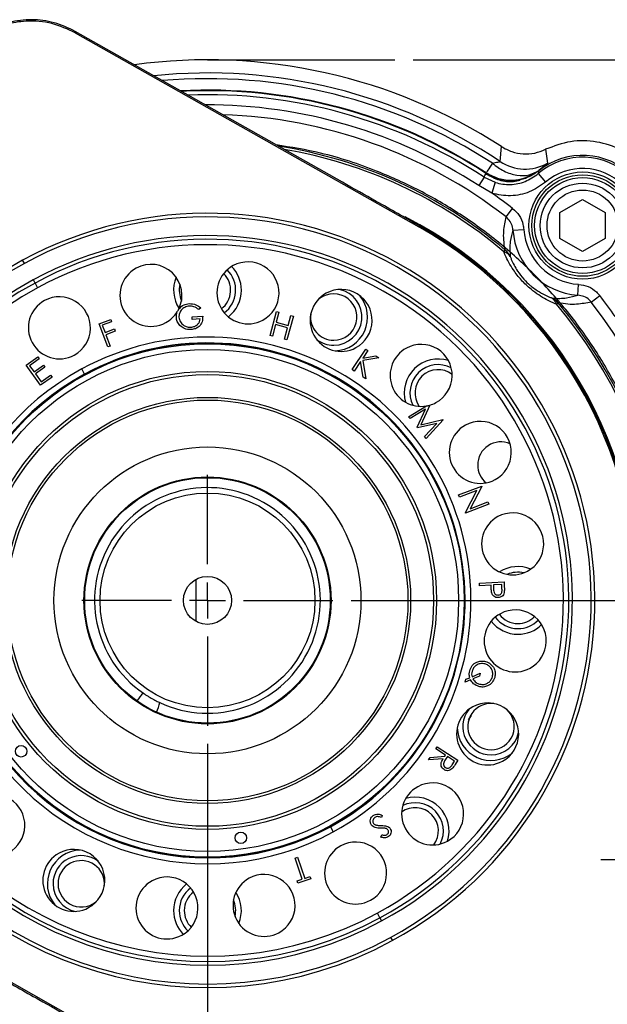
# Model space of a CAD drawing. Header units: inches. Extents: x 0.4 to 16.6, y 0.2 to 10.8.
# Tile 5 of 12: x 4.5 to 6.1, y 5.4 to 8.1. Entities that reach past the tile are written whole.
import ezdxf

# ---------------------------------------------------------------- set-up
doc = ezdxf.new("R2010")
doc.units = ezdxf.units.IN
doc.header["$MEASUREMENT"] = 0
doc.layers.add('SLD-0', color=7, linetype='Continuous', lineweight=25)
doc.styles.add('SLDTEXTSTYLE0', font='TXT', dxfattribs={"width": 0.75})
doc.dimstyles.new('SLDDIMSTYLE0', dxfattribs={"dimtxt": 0.145833, "dimasz": 0.13, "dimexe": 0, "dimexo": 0.0625, "dimgap": 0.036458, "dimtad": 0, "dimtih": 1, "dimtoh": 1, "dimdec": 1, "dimlfac": 2, "dimrnd": 1e-09, "dimzin": 12, "dimdsep": 46, "dimtxsty": 'SLDTEXTSTYLE0', "dimsah": 1, "dimcen": 0.09, "dimadec": 0, "dimazin": 3, "dimtfac": 1, "dimtdec": 1, "dimtofl": 0, "dimtmove": 0, "dimatfit": 3, "dimfxl": 0, "dimfrac": 2, "dimtolj": 1, "dimtzin": 12, "dimarcsym": 0})
doc.dimstyles.new('SLDDIMSTYLE1', dxfattribs={"dimtxt": 0.145833, "dimasz": 0.13, "dimexe": 0, "dimexo": 0.0625, "dimgap": 0.036458, "dimtad": 0, "dimtih": 1, "dimtoh": 1, "dimdec": 1, "dimlfac": 2, "dimrnd": 1e-09, "dimzin": 4, "dimdsep": 46, "dimtxsty": 'SLDTEXTSTYLE0', "dimsah": 1, "dimcen": 0.09, "dimadec": 0, "dimazin": 1, "dimtfac": 1, "dimtdec": 1, "dimtofl": 0, "dimtmove": 0, "dimatfit": 3, "dimfxl": 0, "dimfrac": 2, "dimtolj": 1, "dimtzin": 12, "dimarcsym": 0})

# ---------------------------------------------------------------- blocks, each defined once
blk = doc.blocks.new('_D')
at = {"layer": 'SLD-0'}
for p, q in [((5.5968, 8.0255), (7.576, 8.0255)), ((7.451, 8.0255), (7.451, 6.6843)), ((7.2894, 6.423), (7.245, 6.423)), ((7.245, 6.423), (7.245, 6.1913)), ((7.6127, 6.423), (7.657, 6.423)), ((7.657, 6.423), (7.657, 6.1913)), ((7.245, 6.1913), (7.2894, 6.1913)), ((7.657, 6.1913), (7.6127, 6.1913)), ((7.451, 4.3571), (7.451, 6.1618)), ((6.2991, 4.3571), (7.576, 4.3571))]:
    blk.add_line(p, q, dxfattribs=at)
for points in [[(7.451, 8.0255), (7.431, 7.8955), (7.471, 7.8955)], [(7.451, 4.3571), (7.471, 4.4871), (7.431, 4.4871)]]:
    blk.add_solid(points, dxfattribs=at)
at = {"layer": 'SLD-0', "char_height": 0.14583, "attachment_point": 1, "style": 'SLDTEXTSTYLE0'}
for s, insert in [('7.3', (7.3164, 6.6406)), ('186', (7.2894, 6.3793))]:
    blk.add_mtext(s, dxfattribs=dict(at, insert=insert))
blk = doc.blocks.new('_D_1')
at = {"layer": 'SLD-0'}
for p, q in [((5.0277, 6.1305), (5.0277, 3.884)), ((4.5435, 4.4219), (4.5435, 3.884)), ((4.5435, 4.009), (5.0277, 4.009)), ((5.0277, 4.009), (5.1569, 4.009)), ((5.329, 4.009), (5.2846, 4.009)), ((5.2846, 4.009), (5.2846, 3.7773)), ((5.5445, 4.009), (5.5888, 4.009)), ((5.5888, 4.009), (5.5888, 3.7773)), ((5.2846, 3.7773), (5.329, 3.7773)), ((5.5888, 3.7773), (5.5445, 3.7773))]:
    blk.add_line(p, q, dxfattribs=at)
for points in [[(4.5435, 4.009), (4.6735, 3.989), (4.6735, 4.029)], [(5.0277, 4.009), (4.8977, 4.029), (4.8977, 3.989)]]:
    blk.add_solid(points, dxfattribs=at)
at = {"layer": 'SLD-0', "char_height": 0.14583, "attachment_point": 1, "style": 'SLDTEXTSTYLE0'}
for s, insert in [('1.0', (5.3021, 4.2266)), ('25', (5.329, 3.9653))]:
    blk.add_mtext(s, dxfattribs=dict(at, insert=insert))
blk = doc.blocks.new('_D_4')
at = {"layer": 'SLD-0'}
for p, q in [((5.4252, 6.528), (7.017, 6.528)), ((6.892, 6.528), (6.892, 5.1871)), ((6.7304, 4.9258), (6.686, 4.9258)), ((6.686, 4.9258), (6.686, 4.6941)), ((7.0537, 4.9258), (7.098, 4.9258)), ((7.098, 4.9258), (7.098, 4.6941)), ((6.686, 4.6941), (6.7304, 4.6941)), ((7.098, 4.6941), (7.0537, 4.6941)), ((6.892, 4.3571), (6.892, 4.6645)), ((6.2991, 4.3571), (7.017, 4.3571))]:
    blk.add_line(p, q, dxfattribs=at)
for points in [[(6.892, 6.528), (6.872, 6.398), (6.912, 6.398)], [(6.892, 4.3571), (6.912, 4.4871), (6.872, 4.4871)]]:
    blk.add_solid(points, dxfattribs=at)
at = {"layer": 'SLD-0', "char_height": 0.14583, "attachment_point": 1, "style": 'SLDTEXTSTYLE0'}
for s, insert in [('4.3', (6.7574, 5.1434)), ('110', (6.7304, 4.8821))]:
    blk.add_mtext(s, dxfattribs=dict(at, insert=insert))
blk = doc.blocks.new('SW_CENTERMARKSYMBOL_1')
at = {"layer": 'SLD-0', "color": 0}
for p, q in [((0, 0.1), (0, 0.155475)), ((0, 0), (0, 0.05)), ((-0.1, 0), (-0.155475, 0)), ((0, 0), (-0.05, 0)), ((0, 0), (0, -0.05)), ((0, 0), (0.05, 0)), ((0.1, 0), (0.155475, 0)), ((0, -0.1), (0, -0.155475))]:
    blk.add_line(p, q, dxfattribs=at)
blk = doc.blocks.new('SW_CENTERMARKSYMBOL_3')
at = {"layer": 'SLD-0', "color": 0}
for p, q in [((0, 0.1), (0, 0.3475)), ((0, 0), (0, 0.05)), ((-0.1, 0), (-0.3475, 0)), ((0, 0), (-0.05, 0)), ((0, 0), (0, -0.05)), ((0, 0), (0.05, 0)), ((0.1, 0), (0.3475, 0)), ((0, -0.1), (0, -0.3475))]:
    blk.add_line(p, q, dxfattribs=at)

msp = doc.modelspace()

# ---------------------------------------------------------------- linework, layer by layer
at = {"color": 7, "linetype": 'Continuous', "lineweight": 25}
for p, q in [((4.6618, 8.1042), (4.6618, 8.1003)), ((5.4014, 7.6862), (4.6618, 8.1042)), ((4.6618, 8.1003), (5.6126, 7.563)), ((5.838, 7.7439), (5.8415, 7.7851)), ((5.9639, 7.7776), (5.9688, 7.7391)), ((5.7939, 7.7006), (5.7786, 7.6771)), ((5.7939, 7.7006), (5.8241, 7.6862)), ((5.8005, 7.7081), (5.7993, 7.7125)), ((5.9435, 7.7104), (5.9637, 7.6866)), ((5.8146, 7.6565), (5.7786, 7.6771)), ((5.8241, 7.6862), (5.8146, 7.6565)), ((6.0037, 7.6026), (6.0662, 7.6387)), ((6.0662, 7.6387), (6.1287, 7.6026)), ((5.8543, 7.5905), (5.8725, 7.6139)), ((6.0037, 7.5304), (6.0037, 7.6026)), ((6.1287, 7.6026), (6.1287, 7.5304)), ((5.6143, 7.566), (5.6126, 7.563)), ((5.8734, 7.5536), (5.9033, 7.5556)), ((6.0662, 7.4943), (6.0037, 7.5304)), ((6.1287, 7.5304), (6.0662, 7.4943)), ((5.8481, 7.494), (5.8521, 7.4986)), ((4.5207, 7.4618), (4.516, 7.4705)), ((4.5503, 7.4073), (4.5456, 7.4161)), ((4.5503, 7.4073), (4.5575, 7.3941)), ((6.0533, 7.3737), (6.0553, 7.4036)), ((6.0902, 7.3546), (6.1136, 7.3728)), ((5.0089, 7.3389), (5.0039, 7.3336)), ((5.9937, 7.3484), (5.9983, 7.3523)), ((4.985, 7.3132), (5.0144, 7.3151)), ((4.9854, 7.3066), (4.985, 7.3132)), ((5.2008, 7.2621), (5.2186, 7.3281)), ((5.2253, 7.3263), (5.2178, 7.2987)), ((5.2186, 7.3281), (5.2253, 7.3263)), ((5.2655, 7.3155), (5.2477, 7.2495)), ((5.2514, 7.2896), (5.2588, 7.3173)), ((5.2588, 7.3173), (5.2655, 7.3155)), ((4.7278, 7.2943), (4.76, 7.3063)), ((4.7517, 7.2301), (4.7278, 7.2943)), ((4.7623, 7.3), (4.7365, 7.2904)), ((4.7365, 7.2904), (4.744, 7.2703)), ((4.76, 7.3063), (4.7623, 7.3)), ((5.0072, 7.308), (4.9854, 7.3066)), ((5.2161, 7.2922), (5.2075, 7.2603)), ((5.2496, 7.2831), (5.2161, 7.2922)), ((5.2178, 7.2987), (5.2514, 7.2896)), ((5.241, 7.2513), (5.2496, 7.2831)), ((4.744, 7.2703), (4.7698, 7.2799)), ((4.7722, 7.2735), (4.7463, 7.2639)), ((4.7463, 7.2639), (4.7581, 7.2324)), ((4.7698, 7.2799), (4.7722, 7.2735)), ((5.2075, 7.2603), (5.2008, 7.2621)), ((4.7581, 7.2324), (4.7517, 7.2301)), ((5.2477, 7.2495), (5.241, 7.2513)), ((4.5259, 7.1797), (4.5578, 7.2025)), ((4.5578, 7.2025), (4.5617, 7.197)), ((5.428, 7.1673), (5.4658, 7.2241)), ((5.4716, 7.2203), (5.4574, 7.1989)), ((5.4574, 7.1989), (5.4942, 7.2052)), ((5.4658, 7.2241), (5.4716, 7.2203)), ((5.4942, 7.2052), (5.5019, 7.2001)), ((4.5656, 7.124), (4.5259, 7.1797)), ((4.5617, 7.197), (4.5353, 7.1782)), ((4.5353, 7.1782), (4.5477, 7.1608)), ((4.5477, 7.1608), (4.5739, 7.1794)), ((4.5778, 7.174), (4.5516, 7.1553)), ((4.5739, 7.1794), (4.5778, 7.174)), ((5.4514, 7.19), (5.4338, 7.1635)), ((5.4588, 7.1469), (5.4514, 7.19)), ((5.5019, 7.2001), (5.4577, 7.1928)), ((5.4577, 7.1928), (5.4663, 7.1419)), ((4.5516, 7.1553), (4.5672, 7.1335)), ((4.5973, 7.1466), (4.5656, 7.124)), ((4.5672, 7.1335), (4.5933, 7.1521)), ((4.5933, 7.1521), (4.5973, 7.1466)), ((4.6874, 7.1549), (4.6796, 7.1692)), ((4.6879, 7.1539), (4.6874, 7.1549)), ((5.4338, 7.1635), (5.428, 7.1673)), ((5.4663, 7.1419), (5.4588, 7.1469)), ((5.5845, 7.0368), (5.6341, 7.0667)), ((5.6431, 7.0688), (5.6185, 7.0146)), ((5.6311, 7.0577), (5.5887, 7.0317)), ((5.6084, 7.0075), (5.6311, 7.0577)), ((5.5887, 7.0317), (5.5845, 7.0368)), ((5.6627, 7.0184), (5.6095, 7.0062)), ((5.6185, 7.0146), (5.6794, 7.0288)), ((5.629, 6.9822), (5.6627, 7.0184)), ((5.6801, 7.0279), (5.6333, 6.977)), ((5.6794, 7.0288), (5.6801, 7.0279)), ((5.6095, 7.0062), (5.6084, 7.0075)), ((5.6333, 6.977), (5.629, 6.9822)), ((5.7231, 6.8202), (5.787, 6.8448)), ((5.7257, 6.8136), (5.7231, 6.8202)), ((5.7739, 6.8322), (5.7257, 6.8136)), ((5.7419, 6.7715), (5.7739, 6.8322)), ((5.7875, 6.8435), (5.755, 6.7821)), ((5.787, 6.8448), (5.7875, 6.8435)), ((5.8063, 6.7947), (5.7425, 6.77)), ((5.755, 6.7821), (5.8039, 6.801)), ((5.8039, 6.801), (5.8063, 6.7947)), ((5.7425, 6.77), (5.7419, 6.7715)), ((4.9967, 6.4692), (4.9967, 6.5868)), ((5.7806, 6.5756), (5.8487, 6.5792)), ((5.781, 6.5688), (5.7806, 6.5756)), ((5.8487, 6.5792), (5.8495, 6.5656)), ((5.8127, 6.5705), (5.781, 6.5688)), ((5.8129, 6.5656), (5.8127, 6.5705)), ((5.8425, 6.572), (5.8193, 6.5708)), ((5.8193, 6.5708), (5.8198, 6.5593)), ((5.8431, 6.56), (5.8425, 6.572)), ((5.7412, 6.3013), (5.7434, 6.3094)), ((5.7563, 6.3077), (5.7412, 6.3013)), ((5.7434, 6.3094), (5.7538, 6.3138)), ((5.7601, 6.3165), (5.7828, 6.3262)), ((5.7806, 6.3182), (5.7625, 6.3104)), ((5.7828, 6.3262), (5.7806, 6.3182)), ((5.6602, 6.1169), (5.664, 6.1227)), ((5.6869, 6.0995), (5.6602, 6.1169)), ((5.664, 6.1227), (5.7213, 6.0852)), ((5.64, 6.086), (5.6446, 6.0931)), ((5.6801, 6.0892), (5.64, 6.086)), ((5.6446, 6.0931), (5.6847, 6.0962)), ((5.6847, 6.0962), (5.6869, 6.0995)), ((5.6924, 6.0959), (5.6859, 6.0861)), ((5.7119, 6.0831), (5.6924, 6.0959)), ((5.7053, 6.073), (5.7119, 6.0831)), ((5.7213, 6.0852), (5.7138, 6.0738)), ((5.5117, 5.9326), (5.5091, 5.9264)), ((5.3676, 5.9021), (5.3681, 5.9012)), ((5.3681, 5.9012), (5.3758, 5.8869)), ((5.508, 5.8722), (5.51, 5.879)), ((5.2707, 5.8142), (5.2773, 5.8164)), ((5.2903, 5.7557), (5.2707, 5.8142)), ((5.2773, 5.8164), (5.2969, 5.7579)), ((5.2758, 5.7509), (5.2903, 5.7557)), ((5.3135, 5.7565), (5.278, 5.7446)), ((5.2969, 5.7579), (5.3114, 5.7628)), ((5.3114, 5.7628), (5.3135, 5.7565)), ((5.278, 5.7446), (5.2758, 5.7509)), ((5.5051, 5.6488), (5.498, 5.6619)), ((5.5051, 5.6488), (5.5099, 5.64)), ((5.5347, 5.5943), (5.5395, 5.5855)), ((5.3937, 4.9557), (4.4428, 5.493))]:
    msp.add_line(p, q, dxfattribs=at)
at = {"color": 8, "linetype": 'Continuous', "lineweight": 25}
msp.add_line((5.7577, 6.2089), (5.7492, 6.1972), dxfattribs=at)
at = {"color": 7, "linetype": 'Continuous', "lineweight": 25}
for centre, radius in [((6.0662, 7.5665), 0.1484), ((6.0662, 7.5665), 0.1406), ((6.0662, 7.5665), 0.1328), ((6.0662, 7.5665), 0.1173), ((6.0662, 7.5665), 0.0983), ((5.0277, 6.528), 0.711), ((5.0277, 6.528), 0.6954), ((5.0277, 6.528), 0.6344), ((5.0277, 6.528), 0.6258), ((5.0277, 6.528), 0.5625), ((5.0277, 6.528), 0.555), ((5.0277, 6.528), 0.425), ((5.0277, 6.528), 0.342), ((5.0277, 6.528), 0.34), ((5.0277, 6.528), 0.2975), ((5.0277, 6.528), 0.0665), ((4.5116, 6.1101), 0.0159), ((5.1201, 5.8704), 0.0159)]:
    msp.add_circle(centre, radius, dxfattribs=at)
for centre, radius, start, end in [((5.0277, 6.528), 1.4975, 57.0827, 97.7662), ((5.0277, 6.528), 1.4611, 56.3186, 95.847), ((5.0277, 6.528), 1.412, 56.9123, 92.9249), ((6.0663, 7.5666), 0.1891, 319.4979, 130.5021), ((6.0663, 7.5666), 0.1942, 321.2653, 128.7347), ((5.9073, 7.848), 0.125, 236.3445, 299.4476), ((6.0663, 7.5666), 0.1579, 319.4979, 130.5021), ((5.0277, 6.528), 1.3758, 52.1172, 55.1115), ((5.0277, 6.528), 1.0725, 298.5, 118.5), ((5.0277, 6.528), 1.0625, 298.5, 118.5), ((5.0277, 6.528), 1.1888, 356.4731, 60.5269), ((5.0277, 6.528), 1.1922, 356.4731, 60.5269), ((6.0663, 7.5666), 0.1633, 183.8578, 266.1422), ((5.0277, 6.528), 1.0105, 298.5, 118.5), ((5.0277, 6.528), 1.0005, 298.5, 118.5), ((6.0663, 7.5666), 0.1933, 183.8578, 266.1422), ((5.0277, 6.528), 0.9855, 298.5, 118.5), ((5.8417, 7.4669), 0.0278, 29.5769, 76.7558), ((5.822, 7.461), 0.0481, 23.9953, 51.3241), ((5.0277, 6.528), 1.0725, 118.5, 298.5), ((5.0277, 6.528), 1.0625, 118.5, 298.5), ((4.8711, 7.373), 0.0859, 118.5, 298.5), ((4.8711, 7.373), 0.0859, 334.1165, 118.5), ((5.1399, 7.38), 0.0859, 118.5, 298.5), ((5.0277, 7.3874), 0.0938, 0, 44.4808), ((5.1399, 7.38), 0.0859, 298.5, 118.5), ((5.0277, 7.3874), 0.0938, 157.6707, 212.8293), ((5.0277, 7.3874), 0.0642, 306.7394, 45.7606), ((5.0277, 7.3874), 0.0781, 306.5253, 45.9747), ((5.0277, 6.528), 1.0105, 118.5, 298.5), ((5.0277, 6.528), 1.0005, 118.5, 298.5), ((5.0277, 6.528), 0.9855, 118.5, 298.5), ((5.0277, 7.3874), 0.0781, 167.8725, 202.6275), ((4.6177, 7.2832), 0.0859, 298.5, 118.5), ((5.0277, 7.3874), 0.0938, 308.0192, 0), ((5.3977, 7.3037), 0.0859, 118.5, 298.5), ((5.3773, 7.3131), 0.0643, 270, 137.3512), ((5.3977, 7.3037), 0.0859, 298.5, 118.5), ((5.3773, 7.3131), 0.0781, 270, 77.9963), ((5.3773, 7.3131), 0.0937, 336, 38.3281), ((5.9666, 7.342), 0.0278, 13.2442, 60.4231), ((5.9608, 7.3223), 0.0481, 38.6759, 66.0047), ((5.0277, 6.528), 1.3758, 34.8885, 37.8828), ((4.6177, 7.2832), 0.0859, 118.5, 298.5), ((4.8711, 7.373), 0.0859, 298.5, 327.9199), ((4.8711, 7.373), 0.0859, 327.9199, 334.1165), ((5.3773, 7.3131), 0.0643, 173.1488, 270), ((5.0277, 6.528), 0.7296, 298.5, 118.5), ((5.3773, 7.3131), 0.0938, 272.1719, 336), ((5.0277, 6.528), 0.7133, 298.5, 118.5), ((5.0277, 6.528), 0.7123, 298.5, 118.5), ((5.3773, 7.3131), 0.0781, 232.5037, 270), ((5.6193, 7.1514), 0.0859, 298.5, 118.5), ((5.6193, 7.1514), 0.0859, 118.5, 279.9624), ((5.6664, 7.103), 0.0938, 72.3386, 196.1614), ((5.6664, 7.103), 0.0781, 62.3267, 206.1733), ((5.0277, 6.528), 0.7296, 118.5, 298.5), ((5.0277, 6.528), 0.7133, 118.5, 298.5), ((5.0277, 6.528), 0.7123, 118.5, 298.5), ((5.6664, 7.103), 0.0643, 52.8464, 215.6536), ((5.6193, 7.1514), 0.0859, 279.9624, 286.1303), ((5.6193, 7.1514), 0.0859, 286.1303, 298.5), ((5.783, 6.9381), 0.0859, 118.5, 298.5), ((5.783, 6.9381), 0.0859, 298.5, 118.5), ((5.8402, 6.903), 0.0643, 66.8642, 180), ((5.8402, 6.903), 0.0643, 180, 230.1862), ((5.0277, 6.528), 0.3125, 245.0053, 235.3929), ((5.8727, 6.6846), 0.0859, 298.5, 118.5), ((5.8727, 6.6846), 0.0859, 118.5, 298.5), ((5.8871, 6.528), 0.0938, 67.6707, 122.8293), ((5.8871, 6.528), 0.0781, 77.8725, 112.6275), ((5.8797, 6.4158), 0.0859, 298.5, 118.5), ((5.8797, 6.4158), 0.0859, 118.5, 298.5), ((5.8871, 6.528), 0.0938, 218.0192, 270), ((5.8871, 6.528), 0.0781, 216.5253, 270), ((5.8871, 6.528), 0.0642, 216.7394, 270), ((5.8871, 6.528), 0.0642, 270, 315.7606), ((5.8871, 6.528), 0.0781, 270, 315.9747), ((5.8871, 6.528), 0.0938, 270, 314.4808), ((5.8034, 6.158), 0.0859, 118.5, 298.5), ((5.8128, 6.1785), 0.0781, 142.5037, 270), ((5.8128, 6.1785), 0.0643, 83.1488, 270), ((5.8034, 6.158), 0.0859, 298.5, 118.5), ((5.8128, 6.1785), 0.0643, 270, 47.3512), ((5.8128, 6.1785), 0.0938, 182.1719, 246), ((5.8128, 6.1785), 0.0781, 270, 347.9963), ((5.8128, 6.1785), 0.0938, 246, 308.3281), ((5.6511, 5.9365), 0.0859, 118.5, 298.5), ((5.6511, 5.9365), 0.0859, 298.5, 118.5), ((4.4362, 5.9046), 0.0859, 298.5, 118.5), ((5.6028, 5.8894), 0.0937, 342.3386, 106.1614), ((5.6028, 5.8894), 0.0643, 322.8464, 125.6536), ((5.6028, 5.8894), 0.0781, 332.3267, 116.1733), ((4.6577, 5.7524), 0.0859, 298.5, 118.5), ((5.4378, 5.7728), 0.0859, 118.5, 298.5), ((5.4378, 5.7728), 0.0859, 298.5, 118.5), ((4.6577, 5.7524), 0.0859, 118.5, 298.5), ((4.6782, 5.7429), 0.0937, 92.1719, 156), ((4.6782, 5.7429), 0.0781, 52.5037, 180), ((4.6782, 5.7429), 0.0643, 353.1488, 180), ((4.6782, 5.7429), 0.0938, 156, 218.3281), ((4.9155, 5.676), 0.0859, 298.5, 118.5), ((5.1843, 5.683), 0.0859, 118.5, 298.5), ((5.1843, 5.683), 0.0859, 298.5, 118.5), ((4.6782, 5.7429), 0.0781, 180, 258.3658), ((4.6782, 5.7429), 0.0643, 180, 317.3512), ((4.9155, 5.676), 0.0859, 118.5, 298.5), ((5.0277, 5.6686), 0.0938, 128.0192, 180), ((5.0277, 5.6686), 0.0781, 126.5253, 180), ((5.0277, 5.6686), 0.0643, 126.7394, 180), ((5.0277, 5.6686), 0.0938, 337.6707, 32.8293), ((5.0277, 5.6686), 0.0781, 347.8725, 22.6275), ((5.0277, 5.6686), 0.0938, 180, 224.4808), ((5.0277, 5.6686), 0.0781, 180, 225.9747), ((5.0277, 5.6686), 0.0642, 180, 225.7606)]:
    msp.add_arc(centre, radius, start, end, dxfattribs=at)
at = {"color": 8, "linetype": 'Continuous', "lineweight": 25}
for radius, start, end in [(1.4453, 56.9214, 94.952), (1.4136, 56.9214, 93.0323), (1.4007, 56.8366, 92.1921), (1.3727, 56.8366, 90.2451), (1.3461, 52.1172, 88.1972), (1.2734, 49.6581, 81.1017), (1.2673, 49.6581, 80.3557), (1.1954, 354.1436, 62.7298), (1.2673, 336.6443, 40.3419), (1.2734, 335.8983, 40.3419), (1.3461, 328.8028, 37.8828), (1.2734, 229.6581, 261.1017), (1.2673, 229.6581, 260.3557), (1.3461, 232.1172, 268.1972)]:
    msp.add_arc((5.0277, 6.528), radius, start, end, dxfattribs=at)
at = {"color": 7, "linetype": 'Continuous', "lineweight": 25}
for start_param, end_param in [(0.993346, 1.523448), (4.759737, 5.28984)]:
    msp.add_ellipse((4.8582, 6.232), major_axis=(0.0271, 0.0473), ratio=0.573576, start_param=start_param, end_param=end_param, dxfattribs=at)
for points, knots in [([(4.6618, 8.1003), (4.6406, 8.1102), (4.5975, 8.1301), (4.5305, 8.135), (4.4697, 8.1257), (4.4361, 8.1101), (4.4195, 8.1024)], [0, 0, 0, 0, 0.276022, 0.56097, 0.783978, 1, 1, 1, 1]), ([(4.6618, 8.1042), (4.6425, 8.1133), (4.6042, 8.1314), (4.541, 8.1388), (4.4776, 8.1324), (4.439, 8.1151), (4.4196, 8.1063)], [0, 0, 0, 0, 0.252722, 0.5, 0.747276, 1, 1, 1, 1]), ([(5.8415, 7.7851), (5.8509, 7.78), (5.8697, 7.7697), (5.9016, 7.7641), (5.9341, 7.7657), (5.954, 7.7736), (5.9639, 7.7776)], [0, 0, 0, 0, 0.249549, 0.499894, 0.750225, 1, 1, 1, 1]), ([(5.7993, 7.7125), (5.8105, 7.7066), (5.8335, 7.6943), (5.8704, 7.6909), (5.9097, 7.6969), (5.9318, 7.7109), (5.9451, 7.7194)], [0, 0, 0, 0, 0.243881, 0.500124, 0.699654, 1, 1, 1, 1]), ([(5.8166, 7.7391), (5.822, 7.7404), (5.8303, 7.7423), (5.8371, 7.7433), (5.8377, 7.7437), (5.838, 7.7439)], [0, 0, 0, 0, 0.498523, 0.750294, 1, 1, 1, 1]), ([(5.8166, 7.7391), (5.827, 7.7312), (5.8486, 7.7152), (5.8846, 7.7042), (5.919, 7.7044), (5.9366, 7.7144), (5.9451, 7.7194)], [0, 0, 0, 0, 0.243136, 0.5, 0.756864, 1, 1, 1, 1]), ([(5.9688, 7.7391), (5.9678, 7.738), (5.9659, 7.7359), (5.952, 7.7249), (5.9451, 7.7194)], [0, 0, 0, 0, 0.500038, 1, 1, 1, 1]), ([(5.7939, 7.7006), (5.7946, 7.7021), (5.7961, 7.7056), (5.7977, 7.7091), (5.7985, 7.711)], [0, 0, 0, 0, 0.450353, 1, 1, 1, 1]), ([(5.8857, 7.6923), (5.8834, 7.6919), (5.8672, 7.6898), (5.836, 7.6915), (5.811, 7.7045), (5.7985, 7.711)], [0, 0, 0, 0, 0.07803, 0.53902, 1, 1, 1, 1]), ([(5.8933, 7.6916), (5.8873, 7.6901), (5.8686, 7.6853), (5.8353, 7.6899), (5.8121, 7.702), (5.8005, 7.7081)], [0, 0, 0, 0, 0.1917764, 0.5949624, 1, 1, 1, 1]), ([(5.8241, 7.6862), (5.8243, 7.6862), (5.8377, 7.6819), (5.8661, 7.6781), (5.9086, 7.686), (5.9318, 7.7023), (5.9435, 7.7104)], [0, 0, 0, 0, 0.003267, 0.334916, 0.667383, 1, 1, 1, 1]), ([(5.893, 7.6933), (5.893, 7.6933), (5.8904, 7.6928), (5.8881, 7.6925), (5.8857, 7.6923)], [0, 0, 0, 0, 0.020091, 1, 1, 1, 1]), ([(5.945, 7.7178), (5.9331, 7.7098), (5.9165, 7.6987), (5.8972, 7.694), (5.8916, 7.6927)], [0, 0, 0, 0, 0.71275, 1, 1, 1, 1]), ([(5.9448, 7.718), (5.933, 7.7101), (5.9168, 7.6993), (5.8981, 7.6946), (5.893, 7.6933)], [0, 0, 0, 0, 0.7297493, 1, 1, 1, 1]), ([(5.9448, 7.718), (5.9445, 7.7166), (5.944, 7.714), (5.9436, 7.7115), (5.9435, 7.7104)], [0, 0, 0, 0, 0.576727, 1, 1, 1, 1]), ([(5.6143, 7.566), (5.5746, 7.5884), (5.5036, 7.6285), (5.4326, 7.6686), (5.4014, 7.6862)], [0, 0, 0, 0, 0.559994, 1, 1, 1, 1]), ([(5.9637, 7.6866), (5.9492, 7.6765), (5.9202, 7.6563), (5.8671, 7.6464), (5.8316, 7.6511), (5.8148, 7.6565), (5.8146, 7.6565)], [0, 0, 0, 0, 0.332453, 0.664935, 0.996731, 1, 1, 1, 1]), ([(5.8725, 7.6139), (5.8791, 7.6077), (5.8921, 7.5952), (5.9011, 7.5737), (5.9028, 7.5602), (5.9033, 7.5556)], [0, 0, 0, 0, 0.397023, 0.793893, 1, 1, 1, 1]), ([(5.8521, 7.4986), (5.852, 7.499), (5.8479, 7.5186), (5.8464, 7.551), (5.8517, 7.5775), (5.8543, 7.5905)], [0, 0, 0, 0, 0.010657, 0.513477, 1, 1, 1, 1]), ([(5.8734, 7.5536), (5.8731, 7.5565), (5.8721, 7.565), (5.8666, 7.5786), (5.8584, 7.5865), (5.8543, 7.5905)], [0, 0, 0, 0, 0.207401, 0.604963, 1, 1, 1, 1]), ([(5.8734, 7.5536), (5.8704, 7.5437), (5.8639, 7.5231), (5.8652, 7.4952), (5.8659, 7.4806)], [0, 0, 0, 0, 0.4786662, 1, 1, 1, 1]), ([(5.9937, 7.3484), (5.9844, 7.3524), (5.9619, 7.3621), (5.9277, 7.3849), (5.8963, 7.4148), (5.8706, 7.4478), (5.8561, 7.4745), (5.8494, 7.4907), (5.8481, 7.494)], [0, 0, 0, 0, 0.1623365, 0.3957874, 0.5541822, 0.7119256, 0.9428172, 1, 1, 1, 1]), ([(5.8659, 7.4806), (5.8669, 7.478), (5.8717, 7.4655), (5.8824, 7.4446), (5.9019, 7.419), (5.9162, 7.405), (5.9319, 7.3919), (5.9445, 7.3834), (5.9631, 7.3731), (5.973, 7.3692), (5.9803, 7.3662)], [0, 0, 0, 0, 0.060426, 0.295827, 0.448101, 0.575654, 0.598782, 0.771911, 0.830481, 1, 1, 1, 1]), ([(6.0553, 7.4036), (6.0643, 7.4021), (6.0824, 7.3991), (6.102, 7.3863), (6.1107, 7.3761), (6.1136, 7.3728)], [0, 0, 0, 0, 0.403564, 0.807281, 1, 1, 1, 1]), ([(5.9803, 7.3662), (5.9806, 7.3662), (5.9966, 7.364), (6.0225, 7.3649), (6.0432, 7.3708), (6.0533, 7.3737)], [0, 0, 0, 0, 0.009852, 0.521484, 1, 1, 1, 1]), ([(6.0902, 7.3546), (6.0884, 7.3567), (6.0828, 7.363), (6.0704, 7.371), (6.059, 7.3728), (6.0533, 7.3737)], [0, 0, 0, 0, 0.191451, 0.594457, 1, 1, 1, 1]), ([(4.9484, 7.3355), (4.9529, 7.3399), (4.9608, 7.3479), (4.9718, 7.3494), (4.9767, 7.3501)], [0, 0, 0, 0, 0.558565, 1, 1, 1, 1]), ([(4.9774, 7.3433), (4.973, 7.3425), (4.9644, 7.3409), (4.9547, 7.3328), (4.9491, 7.3228), (4.9488, 7.3159), (4.9487, 7.3124)], [0, 0, 0, 0, 0.279798, 0.559511, 0.77985, 1, 1, 1, 1]), ([(4.9767, 7.3501), (4.9833, 7.3498), (4.9952, 7.3491), (5.0047, 7.3421), (5.0089, 7.3389)], [0, 0, 0, 0, 0.5587881, 1, 1, 1, 1]), ([(5.0039, 7.3336), (4.9994, 7.3368), (4.9914, 7.3425), (4.9817, 7.3431), (4.9774, 7.3433)], [0, 0, 0, 0, 0.559866, 1, 1, 1, 1]), ([(6.0902, 7.3546), (6.0772, 7.352), (6.0573, 7.3481), (6.0263, 7.3478), (6.0076, 7.3508), (5.9983, 7.3523)], [0, 0, 0, 0, 0.486338, 0.743005, 1, 1, 1, 1]), ([(4.9415, 7.3118), (4.9415, 7.3148), (4.9415, 7.3201), (4.9432, 7.3251), (4.9439, 7.3274)], [0, 0, 0, 0, 0.559749, 1, 1, 1, 1]), ([(4.9515, 7.2894), (4.9485, 7.2931), (4.9432, 7.2997), (4.942, 7.3081), (4.9415, 7.3118)], [0, 0, 0, 0, 0.559338, 1, 1, 1, 1]), ([(4.9487, 7.3124), (4.9496, 7.308), (4.9515, 7.2991), (4.9608, 7.2899), (4.9715, 7.2851), (4.9786, 7.285), (4.9821, 7.2849)], [0, 0, 0, 0, 0.279282, 0.558801, 0.779364, 1, 1, 1, 1]), ([(5.0144, 7.3151), (5.0143, 7.3099), (5.0141, 7.2996), (5.0059, 7.287), (4.9944, 7.28), (4.9864, 7.2789), (4.9824, 7.2784)], [0, 0, 0, 0, 0.28023, 0.559182, 0.779278, 1, 1, 1, 1]), ([(4.9824, 7.2784), (4.9759, 7.2786), (4.9643, 7.2788), (4.9554, 7.2861), (4.9515, 7.2894)], [0, 0, 0, 0, 0.5597, 1, 1, 1, 1]), ([(4.9821, 7.2849), (4.9856, 7.2854), (4.9925, 7.2864), (5.0007, 7.2923), (5.0059, 7.2998), (5.0068, 7.3053), (5.0072, 7.308)], [0, 0, 0, 0, 0.280105, 0.559708, 0.779807, 1, 1, 1, 1]), ([(5.8149, 6.5484), (5.8144, 6.5516), (5.8133, 6.5573), (5.813, 6.5631), (5.8129, 6.5656)], [0, 0, 0, 0, 0.559693, 1, 1, 1, 1]), ([(5.8328, 6.5357), (5.8306, 6.5357), (5.8261, 6.5358), (5.8205, 6.539), (5.8167, 6.5434), (5.8155, 6.5467), (5.8149, 6.5484)], [0, 0, 0, 0, 0.2801099, 0.5592866, 0.7795115, 1, 1, 1, 1]), ([(5.8198, 6.5593), (5.82, 6.5552), (5.8203, 6.55), (5.8241, 6.5454), (5.8275, 6.5431), (5.8305, 6.5429), (5.8325, 6.5427)], [0, 0, 0, 0, 0.499039, 0.624716, 0.750498, 1, 1, 1, 1]), ([(5.8325, 6.5427), (5.8339, 6.543), (5.8367, 6.5434), (5.8404, 6.546), (5.8437, 6.5516), (5.8434, 6.5565), (5.8431, 6.56)], [0, 0, 0, 0, 0.186725, 0.373413, 0.55992, 1, 1, 1, 1]), ([(5.8492, 6.5498), (5.8486, 6.5477), (5.8474, 6.5435), (5.8431, 6.5389), (5.838, 6.5363), (5.8346, 6.5359), (5.8328, 6.5357)], [0, 0, 0, 0, 0.279798, 0.559427, 0.779514, 1, 1, 1, 1]), ([(5.8495, 6.5656), (5.8496, 6.5627), (5.8499, 6.5574), (5.8494, 6.5522), (5.8492, 6.5498)], [0, 0, 0, 0, 0.560294, 1, 1, 1, 1]), ([(5.7537, 6.3334), (5.7557, 6.3383), (5.7595, 6.3483), (5.7719, 6.3571), (5.7851, 6.3611), (5.7934, 6.3597), (5.7975, 6.359)], [0, 0, 0, 0, 0.279702, 0.559394, 0.779645, 1, 1, 1, 1]), ([(5.7975, 6.359), (5.8024, 6.3569), (5.8123, 6.3529), (5.8215, 6.3406), (5.8252, 6.3272), (5.8238, 6.319), (5.8231, 6.3148)], [0, 0, 0, 0, 0.279661, 0.559242, 0.779597, 1, 1, 1, 1]), ([(5.7538, 6.3138), (5.753, 6.3175), (5.7517, 6.324), (5.7531, 6.3305), (5.7537, 6.3334)], [0, 0, 0, 0, 0.559437, 1, 1, 1, 1]), ([(5.7602, 6.3319), (5.7596, 6.329), (5.7586, 6.3239), (5.7597, 6.3188), (5.7601, 6.3165)], [0, 0, 0, 0, 0.559651, 1, 1, 1, 1]), ([(5.7956, 6.3521), (5.7914, 6.3527), (5.7829, 6.354), (5.7718, 6.3489), (5.7637, 6.3414), (5.7614, 6.335), (5.7602, 6.3319)], [0, 0, 0, 0, 0.2796414, 0.5593219, 0.7795957, 1, 1, 1, 1]), ([(5.8166, 6.3165), (5.8172, 6.3208), (5.8183, 6.3294), (5.8132, 6.3407), (5.8052, 6.3486), (5.7988, 6.3509), (5.7956, 6.3521)], [0, 0, 0, 0, 0.279492, 0.559115, 0.779503, 1, 1, 1, 1]), ([(5.779, 6.2894), (5.7737, 6.2915), (5.7641, 6.2953), (5.7587, 6.3039), (5.7563, 6.3077)], [0, 0, 0, 0, 0.558884, 1, 1, 1, 1]), ([(5.7625, 6.3104), (5.7652, 6.3067), (5.7699, 6.3001), (5.7775, 6.2974), (5.7809, 6.2962)], [0, 0, 0, 0, 0.5590499, 1, 1, 1, 1]), ([(5.8231, 6.3148), (5.8211, 6.3099), (5.8172, 6.2999), (5.8047, 6.291), (5.7914, 6.2871), (5.7831, 6.2886), (5.779, 6.2894)], [0, 0, 0, 0, 0.279671, 0.559316, 0.779564, 1, 1, 1, 1]), ([(5.7809, 6.2962), (5.7852, 6.2956), (5.7937, 6.2943), (5.8049, 6.2993), (5.8129, 6.3071), (5.8154, 6.3134), (5.8166, 6.3165)], [0, 0, 0, 0, 0.279704, 0.559141, 0.779665, 1, 1, 1, 1]), ([(4.8502, 6.2708), (4.8521, 6.2696), (4.8554, 6.2673), (4.8629, 6.2624), (4.871, 6.2576), (4.8789, 6.2532), (4.8858, 6.2496), (4.8916, 6.2467), (4.8944, 6.2454), (4.8957, 6.2448)], [0, 0, 0, 0, 0.185396, 0.333902, 0.483371, 0.610994, 0.734296, 0.872648, 1, 1, 1, 1]), ([(5.6826, 6.0593), (5.6809, 6.0606), (5.6775, 6.0632), (5.6745, 6.069), (5.6738, 6.0785), (5.6775, 6.0848), (5.6801, 6.0892)], [0, 0, 0, 0, 0.187207, 0.374132, 0.561039, 1, 1, 1, 1]), ([(5.6859, 6.0861), (5.6837, 6.0826), (5.6809, 6.0783), (5.6813, 6.0723), (5.6827, 6.0686), (5.685, 6.0666), (5.6865, 6.0653)], [0, 0, 0, 0, 0.498938, 0.624693, 0.750476, 1, 1, 1, 1]), ([(5.7045, 6.0613), (5.7028, 6.0599), (5.6993, 6.0571), (5.693, 6.0559), (5.6872, 6.0567), (5.6841, 6.0585), (5.6826, 6.0593)], [0, 0, 0, 0, 0.279849, 0.559474, 0.779588, 1, 1, 1, 1]), ([(5.6865, 6.0653), (5.6878, 6.0646), (5.6904, 6.0633), (5.6948, 6.0633), (5.7008, 6.0658), (5.7034, 6.0701), (5.7053, 6.073)], [0, 0, 0, 0, 0.186643, 0.373343, 0.559822, 1, 1, 1, 1]), ([(5.7138, 6.0738), (5.7122, 6.0713), (5.7094, 6.067), (5.706, 6.0631), (5.7045, 6.0613)], [0, 0, 0, 0, 0.560231, 1, 1, 1, 1]), ([(5.4819, 5.9055), (5.4805, 5.908), (5.4778, 5.9129), (5.4786, 5.9209), (5.4815, 5.9276), (5.4848, 5.9305), (5.4864, 5.9319)], [0, 0, 0, 0, 0.279176, 0.559071, 0.779412, 1, 1, 1, 1]), ([(5.4909, 5.927), (5.4896, 5.9258), (5.487, 5.9233), (5.4853, 5.9184), (5.4856, 5.9137), (5.487, 5.9113), (5.4877, 5.9101)], [0, 0, 0, 0, 0.279908, 0.559763, 0.779892, 1, 1, 1, 1]), ([(5.4864, 5.9319), (5.4886, 5.9332), (5.4929, 5.9358), (5.5021, 5.9365), (5.508, 5.9341), (5.5117, 5.9326)], [0, 0, 0, 0, 0.279929, 0.559814, 1, 1, 1, 1]), ([(5.5091, 5.9264), (5.5058, 5.9277), (5.5011, 5.9296), (5.4946, 5.9291), (5.4922, 5.9277), (5.4909, 5.927)], [0, 0, 0, 0, 0.559574, 0.77998, 1, 1, 1, 1]), ([(5.5074, 5.8971), (5.5022, 5.8972), (5.4949, 5.8973), (5.4861, 5.901), (5.4833, 5.904), (5.4819, 5.9055)], [0, 0, 0, 0, 0.560076, 0.780246, 1, 1, 1, 1]), ([(5.4877, 5.9101), (5.4886, 5.9091), (5.4903, 5.9073), (5.4926, 5.9064), (5.4936, 5.906)], [0, 0, 0, 0, 0.559117, 1, 1, 1, 1]), ([(5.4936, 5.906), (5.4966, 5.9054), (5.5018, 5.9043), (5.5072, 5.9042), (5.5096, 5.9042)], [0, 0, 0, 0, 0.559534, 1, 1, 1, 1]), ([(5.5186, 5.8969), (5.5165, 5.897), (5.5128, 5.8972), (5.5091, 5.8971), (5.5074, 5.8971)], [0, 0, 0, 0, 0.5599162, 1, 1, 1, 1]), ([(5.5096, 5.9042), (5.5123, 5.9042), (5.517, 5.9042), (5.5217, 5.9034), (5.5238, 5.903)], [0, 0, 0, 0, 0.560411, 1, 1, 1, 1]), ([(5.5274, 5.8923), (5.526, 5.8937), (5.5235, 5.8961), (5.5201, 5.8967), (5.5186, 5.8969)], [0, 0, 0, 0, 0.557614, 1, 1, 1, 1]), ([(5.5238, 5.903), (5.5258, 5.9023), (5.5293, 5.9009), (5.5318, 5.8981), (5.5329, 5.8968)], [0, 0, 0, 0, 0.55967, 1, 1, 1, 1]), ([(5.525, 5.8797), (5.5261, 5.8806), (5.5281, 5.8824), (5.5293, 5.8861), (5.5291, 5.8896), (5.528, 5.8914), (5.5274, 5.8923)], [0, 0, 0, 0, 0.280115, 0.559561, 0.779671, 1, 1, 1, 1]), ([(5.5329, 5.8968), (5.5342, 5.8947), (5.5366, 5.8905), (5.5361, 5.8835), (5.5334, 5.8778), (5.5306, 5.8752), (5.5292, 5.874)], [0, 0, 0, 0, 0.279613, 0.558943, 0.779422, 1, 1, 1, 1]), ([(5.5292, 5.874), (5.5274, 5.8729), (5.5238, 5.8707), (5.5163, 5.8699), (5.5112, 5.8714), (5.508, 5.8722)], [0, 0, 0, 0, 0.279801, 0.55953, 1, 1, 1, 1]), ([(5.51, 5.879), (5.5128, 5.8782), (5.5168, 5.877), (5.5221, 5.8779), (5.5241, 5.8791), (5.525, 5.8797)], [0, 0, 0, 0, 0.559978, 0.779925, 1, 1, 1, 1]), ([(4.4411, 5.4901), (4.4809, 5.4676), (4.5519, 5.4275), (4.6228, 5.3874), (4.6541, 5.3698)], [0, 0, 0, 0, 0.559994, 1, 1, 1, 1])]:
    msp.add_open_spline(points, degree=3, knots=knots, dxfattribs=at)
for points in [[(6.2773, 7.4642), (6.2859, 7.4869), (6.303, 7.5323), (6.301, 7.6063), (6.2781, 7.6758), (6.2348, 7.735), (6.1755, 7.7784), (6.106, 7.8013), (6.032, 7.8033), (5.9866, 7.7862), (5.9639, 7.7776)], [(5.8166, 7.7391), (5.8117, 7.7316), (5.802, 7.7167), (5.8002, 7.7139), (5.7993, 7.7125)]]:
    msp.add_open_spline(points, degree=3, dxfattribs=at)
at = {"color": 8, "linetype": 'Continuous', "lineweight": 25}
msp.add_open_spline([(6.3057, 6.528), (6.3047, 6.567), (6.3026, 6.6449), (6.2856, 6.7632), (6.2579, 6.8817), (6.2174, 7.0005), (6.1645, 7.1166), (6.099, 7.2289), (6.0215, 7.3351), (5.933, 7.4333), (5.8348, 7.5218), (5.7286, 7.5993), (5.6163, 7.6649), (5.4876, 7.723), (5.3547, 7.7677), (5.259, 7.7833), (5.2177, 7.79)], degree=3, knots=[0, 0, 0, 0, 0.064375, 0.128754, 0.196993, 0.265238, 0.335766, 0.407409, 0.479814, 0.552606, 0.625397, 0.697802, 0.769445, 0.839974, 0.930901, 1, 1, 1, 1], dxfattribs=at)
at = {"layer": 'SLD-0'}
msp.add_line((5.0277, 8.0255), (5.5468, 8.0255), dxfattribs=at)

# ---------------------------------------------------------------- block references
msp.add_blockref('SW_CENTERMARKSYMBOL_3', (5.0277, 6.528), dxfattribs=at)
at = {"layer": 'SLD-0', "color": 7}
msp.add_blockref('SW_CENTERMARKSYMBOL_1', (6.2726, 5.8093), dxfattribs=at)

# ---------------------------------------------------------------- dimensions: what is measured, and where the dimension line sits
at = {"layer": 'SLD-0'}
for base, p1, picture, middle in [((7.451, 4.3571), (5.5468, 8.0255), '_D', (7.451, 6.423)), ((6.892, 4.3571), (5.3752, 6.528), '_D_4', (6.892, 4.9258))]:
    dim = msp.add_linear_dim(base=base, p1=p1, p2=(6.2491, 4.3571), angle=90, dimstyle='SLDDIMSTYLE0', dxfattribs=at)
    dim.commit()
    dim.dimension.update_dxf_attribs({"geometry": picture, "text_midpoint": middle, "dimtype": 160})
dim = msp.add_linear_dim(base=(4.5435, 4.009), p1=(5.0277, 6.1805), p2=(4.5435, 4.4719), dimstyle='SLDDIMSTYLE1', dxfattribs=at)
dim.commit()
dim.dimension.update_dxf_attribs({"geometry": '_D_1', "text_midpoint": (5.4367, 4.009), "dimtype": 160})

doc.saveas('drawing.dxf')
